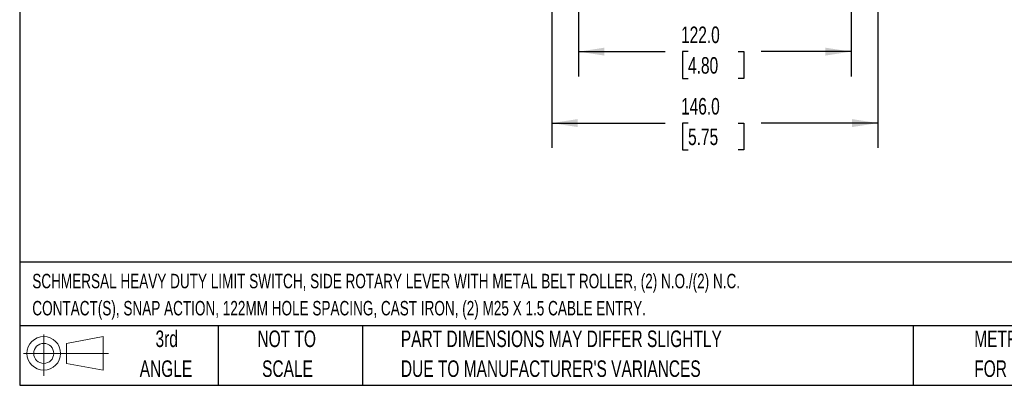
# Model space of a CAD drawing. Header units: millimetres. Extents: x 22 to 956, y 22 to 733.
# Tile 1 of 10: x 22 to 463, y 22 to 186. Entities that reach past the tile are written whole.
import ezdxf

# ---------------------------------------------------------------- set-up
doc = ezdxf.new("R2010")
doc.units = ezdxf.units.MM
doc.header["$LTSCALE"] = 3.5
doc.layers.add('DIMENSIONS', color=140, linetype='Continuous', lineweight=25)
doc.layers.add('TEXT', color=140, linetype='Continuous', lineweight=25)
doc.styles.add('SLDTEXTSTYLE0', font='TXT', dxfattribs={"width": 0.7})
doc.dimstyles.new('SLDDIMSTYLE0', dxfattribs={"dimtxt": 7.553027, "dimasz": 11.557, "dimexe": 0, "dimexo": 0.0625, "dimgap": 1.888257, "dimtad": 0, "dimtih": 1, "dimtoh": 1, "dimrnd": 1e-09, "dimzin": 4, "dimdsep": 46, "dimtxsty": 'SLDTEXTSTYLE0', "dimsah": 1, "dimcen": 0.09, "dimadec": 0, "dimazin": 1, "dimtfac": 1, "dimtofl": 0, "dimtmove": 0, "dimatfit": 3, "dimfxl": 0, "dimfrac": 2, "dimtolj": 1, "dimtzin": 12, "dimarcsym": 0})

# ---------------------------------------------------------------- blocks, each defined once
blk = doc.blocks.new('Block11')
at = {"color": 7, "linetype": 'Continuous', "lineweight": 18}
for p, q in [((9.06, 18.59), (9.06, 0)), ((19.18, 14.59), (35.61, 17.61)), ((19.18, 5.59), (19.18, 14.59)), ((35.61, 17.61), (35.61, 2.56)), ((0, 10.09), (38.06, 10.09)), ((19.18, 5.59), (35.61, 2.56))]:
    blk.add_line(p, q, dxfattribs=at)
for radius in [7.53, 4.5]:
    blk.add_circle((9.06, 10.09), radius, dxfattribs=at)
blk = doc.blocks.new('Block12')
at = {"color": 7, "linetype": 'Continuous'}
blk.add_blockref('Block11', (0, 0), dxfattribs=at)
blk = doc.blocks.new('_D_1')
at = {"layer": 'DIMENSIONS'}
for p, q in [((272.53, 360.97), (272.53, 160.6)), ((394.53, 360.97), (394.53, 160.6)), ((272.53, 171.71), (311.27, 171.71)), ((321.51, 171.71), (318.97, 171.71)), ((318.97, 171.71), (318.97, 159.71)), ((343.95, 171.71), (346.49, 171.71)), ((346.49, 171.71), (346.49, 159.71)), ((394.53, 171.71), (354.19, 171.71)), ((318.97, 159.71), (321.51, 159.71)), ((346.49, 159.71), (343.95, 159.71))]:
    blk.add_line(p, q, dxfattribs=at)
for points in [[(272.53, 171.71), (284.09, 169.93), (284.09, 173.49)], [(394.53, 171.71), (382.97, 173.49), (382.97, 169.93)]]:
    blk.add_solid(points, dxfattribs=at)
at = {"layer": 'DIMENSIONS', "char_height": 7.408, "attachment_point": 1, "style": 'SLDTEXTSTYLE0'}
for s, insert in [('122.0', (318.37, 182.95)), ('4.80', (321.51, 169.26))]:
    blk.add_mtext(s, dxfattribs=dict(at, insert=insert))
blk = doc.blocks.new('_D_2')
at = {"layer": 'DIMENSIONS'}
for p, q in [((260.53, 351.76), (260.53, 128.59)), ((406.53, 351.76), (406.53, 128.59)), ((260.53, 139.7), (311.27, 139.7)), ((321.51, 139.7), (318.97, 139.7)), ((318.97, 139.7), (318.97, 127.7)), ((343.95, 139.7), (346.49, 139.7)), ((346.49, 139.7), (346.49, 127.7)), ((406.53, 139.7), (354.19, 139.7)), ((318.97, 127.7), (321.51, 127.7)), ((346.49, 127.7), (343.95, 127.7))]:
    blk.add_line(p, q, dxfattribs=at)
for points in [[(260.53, 139.7), (272.09, 137.92), (272.09, 141.48)], [(406.53, 139.7), (394.97, 141.48), (394.97, 137.92)]]:
    blk.add_solid(points, dxfattribs=at)
at = {"layer": 'DIMENSIONS', "char_height": 7.408, "attachment_point": 1, "style": 'SLDTEXTSTYLE0'}
for s, insert in [('146.0', (318.37, 150.94)), ('5.75', (321.51, 137.25))]:
    blk.add_mtext(s, dxfattribs=dict(at, insert=insert))

msp = doc.modelspace()

# ---------------------------------------------------------------- linework, layer by layer
at = {"layer": 'TEXT'}
for p, q in [((22.225, 733.425), (22.225, 22.225)), ((955.675, 77.441), (22.225, 77.441)), ((955.675, 48.895), (22.225, 48.895)), ((111.125, 48.895), (111.125, 22.225)), ((175.741, 48.895), (175.741, 22.225)), ((422.263, 48.895), (422.263, 22.225)), ((22.225, 22.225), (955.675, 22.225))]:
    msp.add_line(p, q, dxfattribs=at)

# ---------------------------------------------------------------- block references
msp.add_blockref('Block12', (23.933, 26.438), dxfattribs=at)

# ---------------------------------------------------------------- texts
at = {"layer": 'TEXT', "style": 'SLDTEXTSTYLE0'}
for s, insert, char_height, attachment_point in [('SCHMERSAL HEAVY DUTY LIMIT SWITCH, SIDE ROTARY LEVER WITH METAL BELT ROLLER, (2) N.O./(2) N.C.', (27.88, 72.171), 6.48229, 1), ('CONTACT(S), SNAP ACTION, 122MM HOLE SPACING, CAST IRON, (2) M25 X 1.5 CABLE ENTRY.', (27.88, 60.028), 6.48229, 1), ('3rd', (88.069, 46.774), 7.4083, 2), ('NOT TO', (141.805, 46.774), 7.4083, 2), ('PART DIMENSIONS MAY DIFFER SLIGHTLY', (192.917, 46.774), 7.40833, 1), ('METRIC UNITS USED', (449.674, 46.774), 7.40833, 1), ('ANGLE', (87.727, 33.396), 7.4083, 2), ('SCALE', (142.142, 33.396), 7.4083, 2), ("DUE TO MANUFACTURER'S VARIANCES", (192.917, 33.396), 7.40833, 1), ('FOR PART DESIGN', (449.674, 33.396), 7.40833, 1)]:
    msp.add_mtext(s, dxfattribs=dict(at, insert=insert, char_height=char_height, attachment_point=attachment_point))

# ---------------------------------------------------------------- dimensions: what is measured, and where the dimension line sits
at = {"layer": 'DIMENSIONS'}
for base, p1, p2, picture, middle in [((394.532, 171.712), (272.532, 365.412), (394.532, 365.412), '_D_1', (332.732, 171.712)), ((406.532, 139.702), (260.532, 356.202), (406.532, 356.202), '_D_2', (332.732, 139.702))]:
    dim = msp.add_linear_dim(base=base, p1=p1, p2=p2, dimstyle='SLDDIMSTYLE0', dxfattribs=at)
    dim.commit()
    dim.dimension.update_dxf_attribs({"geometry": picture, "text_midpoint": middle, "dimtype": 160})

doc.saveas('drawing.dxf')
